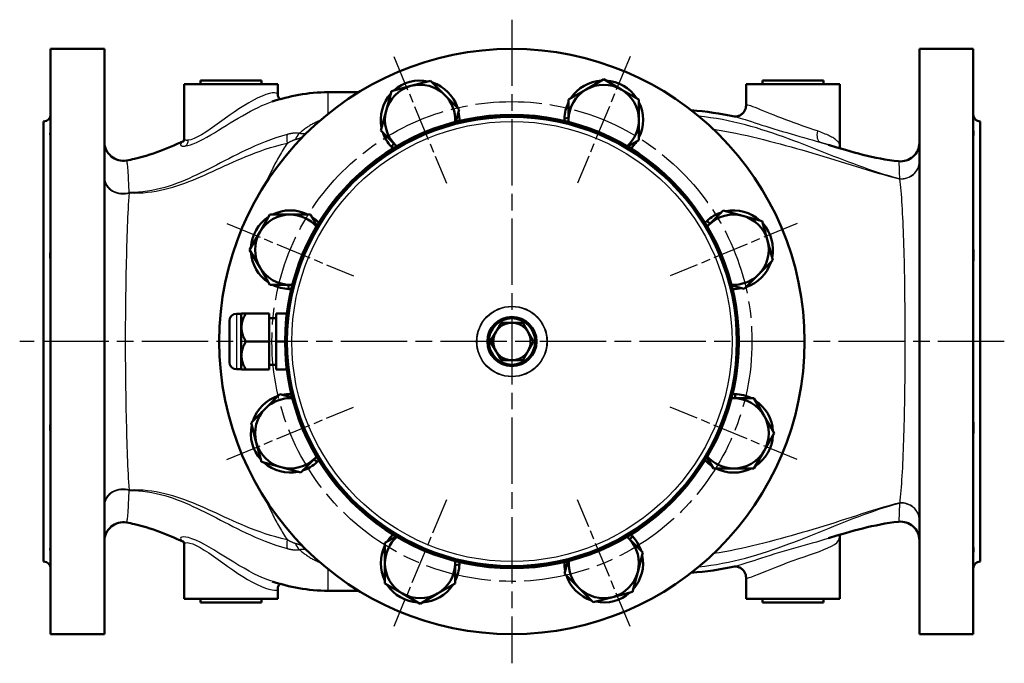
# Model space of a CAD drawing. Header units: millimetres. Extents: x 75 to 968, y 224 to 1260.
# Tile 1 of 5: x 162 to 582, y 224 to 499. Entities that reach past the tile are written whole.
import ezdxf

# ---------------------------------------------------------------- set-up
doc = ezdxf.new("R2010")
doc.units = ezdxf.units.MM
doc.header["$LTSCALE"] = 5
doc.linetypes.add('CHAIN', pattern=[0.3543, 0.2362, -0.0295, 0.0591, -0.0295])
for name, color, linetype, lineweight in [('Mittellinie(DIN)', 4, 'CHAIN', 25), ('Mittelpunktmarkierung(DIN)', 4, 'CHAIN', 25), ('Sichtbare Kanten(DIN)', 7, 'Continuous', 50), ('Sichtbare tangentiale Kanten(DIN)', 3, 'Continuous', 25)]:
    doc.layers.add(name, color=color, linetype=linetype, lineweight=lineweight)

msp = doc.modelspace()

# ---------------------------------------------------------------- linework, layer by layer
at = {"layer": 'Mittellinie(DIN)', "linetype": 'CHAIN', "ltscale": 23.990969}
msp.add_circle((372.14, 361.8), 102.5, dxfattribs=at)
at = {"layer": 'Mittelpunktmarkierung(DIN)', "linetype": 'CHAIN', "ltscale": 23.990969}
for p, q in [((372.14, 499.3), (372.14, 224.3)), ((582.43, 361.8), (161.91, 361.8))]:
    msp.add_line(p, q, dxfattribs=at)
at = {"layer": 'Mittelpunktmarkierung(DIN)', "linetype": 'CHAIN', "ltscale": 13.023251}
for p, q in [((321.7, 483.57), (344.13, 429.43)), ((422.58, 483.57), (400.15, 429.43)), ((250.37, 412.24), (304.51, 389.81)), ((493.91, 412.24), (439.77, 389.81)), ((250.37, 311.36), (304.51, 333.79)), ((493.91, 311.36), (439.77, 333.79)), ((344.13, 294.17), (321.7, 240.03)), ((422.58, 240.03), (400.15, 294.17))]:
    msp.add_line(p, q, dxfattribs=at)
at = {"layer": 'Sichtbare Kanten(DIN)'}
for p, q in [((175.14, 486.8), (175.14, 236.8)), ((198.14, 486.8), (175.14, 486.8)), ((198.14, 486.8), (198.14, 236.8)), ((546.14, 486.8), (546.14, 236.8)), ((569.14, 486.8), (546.14, 486.8)), ((569.14, 486.8), (569.14, 236.8)), ((232.14, 471.8), (272.14, 471.8)), ((232.14, 471.8), (232.14, 448.43)), ((239.14, 473.3), (265.14, 473.3)), ((239.14, 473.3), (239.14, 471.8)), ((265.14, 473.3), (265.14, 471.8)), ((272.14, 471.8), (272.14, 467.35)), ((320.67, 468.74), (329.03, 470.98)), ((329.03, 470.98), (337.4, 473.23)), ((337.4, 473.23), (343.52, 467.1)), ((403.86, 469.49), (411.36, 473.82)), ((411.36, 473.82), (418.86, 469.49)), ((472.14, 471.8), (512.14, 471.8)), ((472.14, 471.8), (472.14, 462.77)), ((479.14, 473.3), (505.14, 473.3)), ((479.14, 473.3), (479.14, 471.8)), ((505.14, 473.3), (505.14, 471.8)), ((512.14, 471.8), (512.14, 445.49)), ((306.7, 468.3), (293.64, 468.3)), ((318.42, 460.38), (320.67, 468.74)), ((343.52, 467.1), (349.64, 460.98)), ((396.36, 465.16), (403.86, 469.49)), ((418.86, 469.49), (426.36, 465.16)), ((396.36, 456.5), (396.36, 465.16)), ((426.36, 465.16), (426.36, 456.5)), ((316.18, 452.01), (318.42, 460.38)), ((349.64, 460.98), (348.22, 455.65)), ((172.14, 455.8), (172.14, 267.8)), ((394.57, 457.03), (396.36, 457.31)), ((396.36, 455.69), (396.07, 455.64)), ((396.36, 455.57), (396.36, 456.5)), ((426.36, 456.5), (426.36, 447.84)), ((572.14, 455.8), (572.14, 267.8)), ((322.31, 445.89), (316.18, 452.01)), ((320.66, 445), (321.73, 446.46)), ((322.96, 445.23), (322.31, 445.89)), ((426.36, 447.84), (421.58, 445.08)), ((322.88, 445.32), (322.7, 445.08)), ((456.23, 411.63), (462.35, 417.75)), ((462.35, 417.75), (470.72, 415.51)), ((264.45, 408.52), (268.78, 416.02)), ((268.78, 416.02), (277.44, 416.02)), ((277.44, 416.02), (286.1, 416.02)), ((286.1, 416.02), (288.86, 411.24)), ((455.34, 413.27), (456.8, 412.2)), ((470.72, 415.51), (479.08, 413.27)), ((479.08, 413.27), (481.32, 404.91)), ((260.12, 401.02), (264.45, 408.52)), ((455.66, 411.06), (455.42, 411.23)), ((455.57, 410.97), (456.23, 411.63)), ((481.32, 404.91), (483.57, 396.54)), ((264.45, 393.52), (260.12, 401.02)), ((483.57, 396.54), (477.44, 390.42)), ((268.78, 386.02), (264.45, 393.52)), ((477.44, 390.42), (471.32, 384.29)), ((277.44, 386.02), (268.78, 386.02)), ((276.91, 384.23), (276.63, 386.02)), ((278.37, 386.02), (277.44, 386.02)), ((278.25, 386.02), (278.29, 385.73)), ((471.32, 384.29), (465.99, 385.72)), ((251.49, 352.94), (251.49, 370.65)), ((256.49, 373.65), (254.49, 373.65)), ((256.49, 373.65), (256.63, 373.8)), ((256.49, 373.65), (256.49, 349.94)), ((256.63, 373.8), (258.49, 373.8)), ((268.49, 373.8), (258.49, 373.8)), ((268.49, 361.8), (268.49, 373.8)), ((271.49, 371.8), (268.49, 371.8)), ((276.03, 373.8), (271.49, 373.8)), ((271.49, 373.8), (271.49, 361.8)), ((365.21, 365.8), (367.52, 369.8)), ((367.52, 369.8), (372.14, 369.8)), ((372.14, 369.8), (376.76, 369.8)), ((376.76, 369.8), (379.07, 365.8)), ((268.49, 361.8), (258.49, 361.8)), ((268.49, 349.8), (268.49, 361.8)), ((275.29, 361.8), (271.49, 361.8)), ((271.49, 361.8), (271.49, 349.8)), ((362.9, 361.8), (365.21, 365.8)), ((365.21, 357.8), (362.9, 361.8)), ((379.07, 365.8), (381.38, 361.8)), ((381.38, 361.8), (379.07, 357.8)), ((367.52, 353.8), (365.21, 357.8)), ((379.07, 357.8), (376.76, 353.8)), ((372.14, 353.8), (367.52, 353.8)), ((376.76, 353.8), (372.14, 353.8)), ((256.49, 349.94), (254.49, 349.94)), ((256.49, 349.94), (256.63, 349.8)), ((258.49, 349.8), (256.63, 349.8)), ((268.49, 349.8), (258.49, 349.8)), ((271.49, 351.8), (268.49, 351.8)), ((276.03, 349.8), (271.49, 349.8)), ((266.83, 333.18), (272.96, 339.3)), ((272.96, 339.3), (278.29, 337.87)), ((465.91, 337.57), (466.84, 337.57)), ((466.03, 337.57), (465.98, 337.86)), ((466.84, 337.57), (475.5, 337.57)), ((467.37, 339.36), (467.65, 337.57)), ((475.5, 337.57), (479.83, 330.07)), ((260.71, 327.06), (266.83, 333.18)), ((479.83, 330.07), (484.16, 322.57)), ((262.95, 318.69), (260.71, 327.06)), ((484.16, 322.57), (479.83, 315.07)), ((265.19, 310.33), (262.95, 318.69)), ((288.05, 311.97), (281.92, 305.84)), ((288.94, 310.32), (287.47, 311.39)), ((288.7, 312.62), (288.05, 311.97)), ((288.62, 312.54), (288.86, 312.36)), ((458.18, 307.57), (455.42, 312.35)), ((479.83, 315.07), (475.5, 307.57)), ((273.56, 308.08), (265.19, 310.33)), ((281.92, 305.84), (273.56, 308.08)), ((466.84, 307.57), (458.18, 307.57)), ((475.5, 307.57), (466.84, 307.57)), ((317.91, 275.76), (322.69, 278.52)), ((421.32, 278.36), (421.97, 277.71)), ((421.4, 278.28), (421.57, 278.51)), ((421.97, 277.71), (428.09, 271.58)), ((423.61, 278.6), (422.54, 277.13)), ((512.14, 251.8), (512.14, 278.1)), ((232.14, 251.8), (232.14, 275.17)), ((317.91, 267.1), (317.91, 275.76)), ((428.09, 271.58), (425.85, 263.22)), ((317.91, 258.44), (317.91, 267.1)), ((347.91, 268.03), (347.91, 267.1)), ((347.91, 267.91), (348.2, 267.95)), ((347.91, 267.1), (347.91, 258.44)), ((349.7, 266.57), (347.91, 266.29)), ((394.63, 262.62), (396.06, 267.95)), ((400.76, 256.49), (394.63, 262.62)), ((425.85, 263.22), (423.61, 254.85)), ((472.14, 251.8), (472.14, 260.82)), ((325.41, 254.11), (317.91, 258.44)), ((347.91, 258.44), (340.41, 254.11)), ((272.14, 251.8), (272.14, 256.24)), ((306.7, 255.3), (293.64, 255.3)), ((332.91, 249.78), (325.41, 254.11)), ((340.41, 254.11), (332.91, 249.78)), ((406.88, 250.37), (400.76, 256.49)), ((415.25, 252.61), (406.88, 250.37)), ((423.61, 254.85), (415.25, 252.61)), ((232.14, 251.8), (272.14, 251.8)), ((239.14, 250.3), (239.14, 251.8)), ((265.14, 250.3), (239.14, 250.3)), ((265.14, 250.3), (265.14, 251.8)), ((472.14, 251.8), (512.14, 251.8)), ((479.14, 250.3), (479.14, 251.8)), ((505.14, 250.3), (479.14, 250.3)), ((505.14, 250.3), (505.14, 251.8)), ((198.14, 236.8), (175.14, 236.8)), ((569.14, 236.8), (546.14, 236.8))]:
    msp.add_line(p, q, dxfattribs=at)
at = {"layer": 'Sichtbare Kanten(DIN)', "flags": 128}
for points in [[(269.69, 464.29), (271.05, 464.72), (272.43, 465.14), (273.84, 465.53), (275.26, 465.91), (276.7, 466.26), (278.16, 466.59), (279.64, 466.9), (281.14, 467.18), (282.66, 467.43), (284.2, 467.66), (285.75, 467.85), (287.32, 468.01), (288.89, 468.13), (290.48, 468.22), (292.06, 468.28), (293.64, 468.3)], [(272.14, 467.35), (272.16, 467.07), (272.22, 466.77), (272.31, 466.47), (272.45, 466.18), (272.62, 465.91), (272.81, 465.69), (273.01, 465.5), (273.21, 465.36)], [(467.09, 457.93), (467.12, 457.93), (467.17, 457.92), (467.23, 457.92), (467.32, 457.91), (467.44, 457.91), (467.58, 457.91), (467.75, 457.92), (467.95, 457.94), (468.17, 457.98), (468.41, 458.02), (468.67, 458.09), (468.93, 458.18), (469.2, 458.28), (469.46, 458.41), (469.73, 458.55), (469.99, 458.72), (470.24, 458.9), (470.48, 459.1), (470.71, 459.32), (470.93, 459.55), (471.13, 459.8), (471.32, 460.06), (471.49, 460.33), (471.64, 460.61), (471.77, 460.91), (471.88, 461.21), (471.97, 461.51), (472.05, 461.82), (472.1, 462.14), (472.13, 462.45), (472.14, 462.77)], [(448.74, 460.58), (451.09, 460.4), (453.43, 460.17), (455.76, 459.89), (458.09, 459.57), (460.4, 459.21), (462.7, 458.81), (464.99, 458.37), (467.25, 457.9)], [(175.14, 449.82), (175.13, 449.81), (175.12, 449.81), (175.11, 449.81), (175.09, 449.84), (175.07, 449.87), (175.05, 449.92), (175.03, 449.98), (175.01, 450.05), (174.99, 450.14), (174.98, 450.24), (174.97, 450.35), (174.97, 450.48), (174.97, 450.61), (174.98, 450.77), (174.99, 450.93), (175, 451.1), (175.02, 451.29), (175.04, 451.49), (175.07, 451.69), (175.09, 451.91), (175.11, 452.14), (175.12, 452.37), (175.13, 452.61), (175.14, 452.86)], [(569.14, 452.86), (569.14, 452.62), (569.15, 452.38), (569.17, 452.15), (569.19, 451.93), (569.21, 451.71), (569.23, 451.5), (569.25, 451.3), (569.27, 451.11), (569.29, 450.94), (569.3, 450.77), (569.31, 450.62), (569.31, 450.48), (569.31, 450.35), (569.3, 450.24), (569.29, 450.14), (569.27, 450.05), (569.25, 449.98), (569.23, 449.92), (569.21, 449.87), (569.19, 449.84), (569.17, 449.81), (569.15, 449.81), (569.14, 449.81), (569.14, 449.82)], [(207.52, 439.14), (208.38, 439.3), (209.24, 439.47), (210.09, 439.65), (210.94, 439.84), (212.61, 440.25), (214.25, 440.69), (215.86, 441.16), (217.44, 441.65), (218.99, 442.17), (220.51, 442.7), (222.01, 443.25), (223.48, 443.82), (224.93, 444.4), (226.36, 444.99), (227.78, 445.59), (229.17, 446.19), (230.55, 446.81), (231.91, 447.42)], [(231.72, 447.14), (231.74, 447.16), (231.77, 447.2), (231.83, 447.29), (231.91, 447.42), (231.99, 447.6), (232.06, 447.83), (232.12, 448.11), (232.14, 448.43)], [(507.3, 445.88), (510.92, 444.75), (514.58, 443.65), (516.42, 443.11), (518.27, 442.6), (520.13, 442.1), (521.99, 441.62), (523.87, 441.17), (525.75, 440.74), (527.64, 440.34), (529.55, 439.96), (531.46, 439.62), (533.38, 439.31), (535.32, 439.04), (537.26, 438.8)], [(512.14, 445.49), (512.15, 445.17), (512.2, 444.86), (512.27, 444.57), (512.36, 444.31)], [(175.14, 395.23), (175.13, 395.44), (175.12, 395.67), (175.11, 395.91), (175.09, 396.16), (175.07, 396.42), (175.05, 396.69), (175.03, 396.97), (175.01, 397.26), (174.99, 397.56), (174.98, 397.87), (174.97, 398.18), (174.97, 398.5), (174.97, 398.83), (174.98, 399.15), (174.99, 399.49), (175, 399.82), (175.02, 400.17), (175.04, 400.51), (175.07, 400.85), (175.09, 401.2), (175.11, 401.54), (175.12, 401.88), (175.13, 402.22), (175.14, 402.55)], [(569.14, 402.55), (569.14, 402.22), (569.15, 401.89), (569.17, 401.56), (569.19, 401.22), (569.21, 400.88), (569.23, 400.53), (569.25, 400.19), (569.27, 399.85), (569.29, 399.51), (569.3, 399.17), (569.31, 398.84), (569.31, 398.51), (569.31, 398.19), (569.3, 397.88), (569.29, 397.57), (569.27, 397.27), (569.25, 396.98), (569.23, 396.7), (569.21, 396.42), (569.19, 396.16), (569.17, 395.91), (569.15, 395.67), (569.14, 395.44), (569.14, 395.23)], [(258.49, 373.8), (258.17, 373.23), (257.89, 372.68), (257.64, 372.15), (257.42, 371.63), (257.23, 371.13), (257.07, 370.63), (256.93, 370.15), (256.83, 369.67), (256.74, 369.2), (256.68, 368.73), (256.64, 368.26), (256.63, 367.8), (256.64, 367.33), (256.68, 366.87), (256.74, 366.4), (256.83, 365.93), (256.93, 365.45), (257.07, 364.96), (257.23, 364.47), (257.42, 363.96), (257.64, 363.45), (257.89, 362.91), (258.17, 362.37), (258.49, 361.8)], [(258.49, 361.8), (258.17, 361.23), (257.89, 360.68), (257.64, 360.15), (257.42, 359.63), (257.23, 359.13), (257.07, 358.63), (256.93, 358.15), (256.83, 357.67), (256.74, 357.2), (256.68, 356.73), (256.64, 356.26), (256.63, 355.8), (256.64, 355.33), (256.68, 354.87), (256.74, 354.4), (256.83, 353.93), (256.93, 353.45), (257.07, 352.96), (257.23, 352.47), (257.42, 351.96), (257.64, 351.45), (257.89, 350.91), (258.17, 350.37), (258.49, 349.8)], [(175.14, 321.05), (175.13, 321.37), (175.12, 321.69), (175.11, 322.02), (175.09, 322.35), (175.07, 322.68), (175.05, 323.02), (175.03, 323.36), (175.01, 323.7), (174.99, 324.04), (174.98, 324.37), (174.97, 324.7), (174.97, 325.03), (174.97, 325.35), (174.98, 325.66), (174.99, 325.97), (175, 326.27), (175.02, 326.57), (175.04, 326.85), (175.07, 327.13), (175.09, 327.4), (175.11, 327.66), (175.12, 327.91), (175.13, 328.15), (175.14, 328.37)], [(569.14, 328.37), (569.14, 328.15), (569.15, 327.92), (569.17, 327.67), (569.19, 327.42), (569.21, 327.15), (569.23, 326.87), (569.25, 326.59), (569.27, 326.29), (569.29, 325.99), (569.3, 325.68), (569.31, 325.36), (569.31, 325.04), (569.31, 324.71), (569.3, 324.38), (569.29, 324.05), (569.27, 323.71), (569.25, 323.37), (569.23, 323.03), (569.21, 322.69), (569.19, 322.36), (569.17, 322.02), (569.15, 321.7), (569.14, 321.37), (569.14, 321.05)], [(231.91, 276.17), (230.55, 276.79), (229.17, 277.4), (227.78, 278.01), (226.37, 278.61), (224.94, 279.19), (223.49, 279.77), (222.02, 280.33), (220.53, 280.89), (219, 281.42), (217.44, 281.94), (215.86, 282.44), (214.24, 282.91), (212.6, 283.35), (210.93, 283.76), (210.09, 283.95), (209.24, 284.13), (208.38, 284.3), (207.52, 284.45)], [(537.26, 284.79), (535.31, 284.56), (533.38, 284.28), (531.45, 283.97), (529.53, 283.62), (527.63, 283.25), (525.73, 282.84), (523.84, 282.41), (521.97, 281.95), (520.1, 281.47), (518.25, 280.98), (516.41, 280.47), (514.58, 279.94), (510.94, 278.84), (507.31, 277.71)], [(512.36, 279.28), (512.27, 279.02), (512.2, 278.73), (512.15, 278.42), (512.14, 278.1)], [(175.14, 270.74), (175.13, 270.98), (175.12, 271.21), (175.11, 271.43), (175.09, 271.65), (175.07, 271.86), (175.05, 272.07), (175.03, 272.27), (175.01, 272.45), (174.99, 272.63), (174.98, 272.8), (174.97, 272.95), (174.97, 273.09), (174.97, 273.22), (174.98, 273.34), (174.99, 273.44), (175, 273.53), (175.02, 273.61), (175.04, 273.67), (175.07, 273.72), (175.09, 273.76), (175.11, 273.78), (175.12, 273.79), (175.13, 273.79), (175.14, 273.77)], [(232.14, 275.17), (232.12, 275.48), (232.06, 275.76), (231.99, 276), (231.91, 276.18), (231.83, 276.31), (231.77, 276.39), (231.74, 276.44), (231.72, 276.45)], [(569.14, 273.77), (569.14, 273.79), (569.15, 273.79), (569.17, 273.78), (569.19, 273.76), (569.21, 273.72), (569.23, 273.67), (569.25, 273.61), (569.27, 273.53), (569.29, 273.44), (569.3, 273.34), (569.31, 273.23), (569.31, 273.1), (569.31, 272.95), (569.3, 272.8), (569.29, 272.64), (569.27, 272.46), (569.25, 272.27), (569.23, 272.08), (569.21, 271.87), (569.19, 271.66), (569.17, 271.44), (569.15, 271.21), (569.14, 270.98), (569.14, 270.74)], [(467.26, 265.69), (464.99, 265.21), (462.7, 264.78), (460.4, 264.38), (458.09, 264.01), (455.76, 263.7), (453.43, 263.42), (451.08, 263.19), (448.74, 263.02)], [(472.14, 260.82), (472.13, 261.13), (472.1, 261.45), (472.05, 261.76), (471.97, 262.07), (471.88, 262.38), (471.77, 262.68), (471.64, 262.97), (471.49, 263.25), (471.32, 263.53), (471.13, 263.79), (470.93, 264.03), (470.71, 264.27), (470.48, 264.48), (470.24, 264.68), (469.99, 264.87), (469.73, 265.03), (469.46, 265.17), (469.19, 265.3), (468.93, 265.41), (468.66, 265.49), (468.41, 265.56), (468.17, 265.61), (467.95, 265.64), (467.75, 265.66), (467.58, 265.67), (467.44, 265.68), (467.32, 265.67), (467.23, 265.67), (467.17, 265.66), (467.12, 265.66), (467.09, 265.65)], [(293.64, 255.3), (292.06, 255.32), (290.47, 255.37), (288.89, 255.46), (287.32, 255.59), (285.75, 255.75), (284.2, 255.94), (282.67, 256.16), (281.15, 256.41), (279.65, 256.69), (278.17, 257), (276.71, 257.33), (275.26, 257.69), (273.84, 258.06), (272.44, 258.46), (271.05, 258.87), (269.69, 259.3)], [(273.21, 258.24), (273.01, 258.1), (272.81, 257.91), (272.62, 257.68), (272.45, 257.42), (272.31, 257.13), (272.21, 256.83), (272.16, 256.53), (272.14, 256.24)]]:
    msp.add_lwpolyline(points, dxfattribs=at)
at = {"layer": 'Sichtbare Kanten(DIN)'}
for radius in [125, 96.85, 96.35, 96.1, 10.5, 9.92]:
    msp.add_circle((372.14, 361.8), radius, dxfattribs=at)
for centre, radius, start, end in [((332.91, 456.5), 15, 105, 165), ((332.91, 456.5), 16.8, 78.2345, 131.7655), ((332.91, 456.5), 15, 45, 105), ((332.91, 456.5), 16.8, 18.2345, 71.7655), ((411.36, 456.5), 16.8, 93.2345, 146.7655), ((411.36, 456.5), 15, 60, 120), ((411.36, 456.5), 16.8, 33.2345, 86.7655), ((332.91, 456.5), 16.8, 138.2345, 191.7655), ((332.91, 456.5), 15, 356.4308, 45), ((411.36, 456.5), 15, 120, 180), ((411.36, 456.5), 15, 0, 60), ((411.36, 456.5), 16.8, 153.2345, 178.1777), ((411.36, 456.5), 16.8, 333.2345, 26.7655), ((172.14, 458.8), 3, 270, 0), ((332.91, 456.5), 15, 165, 225), ((332.91, 456.5), 16.8, 358.3585, 11.7655), ((572.14, 458.8), 3, 180, 270), ((411.36, 456.5), 16.8, 178.1777, 181.6415), ((411.36, 456.5), 15, 180, 183.5692), ((411.36, 456.5), 15, 311.4308, 0), ((332.91, 456.5), 16.8, 198.2345, 223.1777), ((206.14, 447.02), 8, 180, 279.9499), ((332.91, 456.5), 15, 225, 228.5692), ((411.36, 456.5), 16.8, 313.3585, 326.7655), ((538.14, 446.76), 8, 263.6912, 0), ((332.91, 456.5), 16.8, 223.1777, 226.6415), ((277.44, 401.02), 16.8, 63.2345, 116.7655), ((466.84, 401.02), 16.8, 108.2345, 133.1777), ((466.84, 401.02), 16.8, 48.2345, 101.7655), ((277.44, 401.02), 16.8, 123.2345, 176.7655), ((277.44, 401.02), 15, 90, 150), ((277.44, 401.02), 15, 41.4308, 90), ((277.44, 401.02), 16.8, 43.3585, 56.7655), ((466.84, 401.02), 16.8, 133.1777, 136.6415), ((466.84, 401.02), 15, 75, 135), ((466.84, 401.02), 15, 15, 75), ((466.84, 401.02), 16.8, 348.2345, 41.7655), ((277.44, 401.02), 15, 150, 210), ((466.84, 401.02), 15, 135, 138.5692), ((466.84, 401.02), 15, 315, 15), ((277.44, 401.02), 16.8, 183.2345, 236.7655), ((466.84, 401.02), 16.8, 288.2345, 341.7655), ((277.44, 401.02), 15, 210, 270), ((466.84, 401.02), 15, 266.4308, 315), ((277.44, 401.02), 16.8, 243.2345, 268.1777), ((277.44, 401.02), 16.8, 268.1777, 271.6415), ((277.44, 401.02), 15, 270, 273.5692), ((466.84, 401.02), 16.8, 268.3585, 281.7655), ((254.49, 370.65), 3, 90, 180), ((372.14, 361.8), 8, 90, 150), ((372.14, 361.8), 8, 30, 90), ((372.14, 361.8), 8, 150, 210), ((372.14, 361.8), 8, 330, 30), ((372.14, 361.8), 8, 210, 270), ((372.14, 361.8), 8, 270, 330), ((254.49, 352.94), 3, 180, 270), ((277.44, 322.57), 16.8, 108.2345, 161.7655), ((277.44, 322.57), 15, 86.4308, 135), ((277.44, 322.57), 16.8, 88.3585, 101.7655), ((466.84, 322.57), 15, 90, 93.5692), ((466.84, 322.57), 16.8, 88.1777, 91.6415), ((466.84, 322.57), 15, 30, 90), ((466.84, 322.57), 16.8, 63.2345, 88.1777), ((466.84, 322.57), 16.8, 3.2345, 56.7655), ((277.44, 322.57), 15, 135, 195), ((466.84, 322.57), 15, 330, 30), ((277.44, 322.57), 16.8, 168.2345, 221.7655), ((466.84, 322.57), 16.8, 303.2345, 356.7655), ((277.44, 322.57), 15, 195, 255), ((277.44, 322.57), 15, 255, 315), ((277.44, 322.57), 15, 315, 318.5692), ((466.84, 322.57), 15, 221.4308, 270), ((466.84, 322.57), 15, 270, 330), ((277.44, 322.57), 16.8, 228.2345, 281.7655), ((277.44, 322.57), 16.8, 288.2345, 313.1777), ((277.44, 322.57), 16.8, 313.1777, 316.6415), ((466.84, 322.57), 16.8, 223.3585, 236.7655), ((466.84, 322.57), 16.8, 243.2345, 296.7655), ((206.14, 276.57), 8, 80.0503, 180), ((538.14, 276.84), 8, 0, 96.3102), ((332.91, 267.1), 15, 131.4308, 180), ((332.91, 267.1), 16.8, 133.3585, 146.7655), ((411.36, 267.1), 15, 45, 48.5692), ((411.36, 267.1), 15, 345, 45), ((411.36, 267.1), 16.8, 43.1777, 46.6415), ((411.36, 267.1), 16.8, 18.2345, 43.1777), ((332.91, 267.1), 16.8, 153.2345, 206.7655), ((411.36, 267.1), 16.8, 318.2345, 11.7655), ((172.14, 264.8), 3, 0, 90), ((332.91, 267.1), 15, 180, 240), ((332.91, 267.1), 15, 300, 0), ((332.91, 267.1), 15, 0, 3.5692), ((332.91, 267.1), 16.8, 333.2345, 358.1777), ((332.91, 267.1), 16.8, 358.1777, 1.6415), ((411.36, 267.1), 16.8, 178.3585, 191.7655), ((411.36, 267.1), 15, 176.4308, 225), ((572.14, 264.8), 3, 90, 180), ((411.36, 267.1), 16.8, 198.2345, 251.7655), ((411.36, 267.1), 15, 285, 345), ((332.91, 267.1), 16.8, 213.2345, 266.7655), ((332.91, 267.1), 16.8, 273.2345, 326.7655), ((332.91, 267.1), 15, 240, 300), ((411.36, 267.1), 15, 225, 285), ((411.36, 267.1), 16.8, 258.2345, 311.7655)]:
    msp.add_arc(centre, radius, start, end, dxfattribs=at)
at = {"layer": 'Sichtbare tangentiale Kanten(DIN)'}
for p, q in [((293.64, 459.07), (293.64, 468.3)), ((254.49, 373.65), (254.49, 349.94)), ((293.64, 255.3), (293.64, 264.52))]:
    msp.add_line(p, q, dxfattribs=at)
at = {"layer": 'Sichtbare tangentiale Kanten(DIN)', "flags": 128}
for points in [[(271.98, 467.3), (271.81, 467.7), (271.38, 467.96), (270.69, 468.07), (269.74, 468.01), (268.54, 467.77), (267.09, 467.33), (265.43, 466.68), (263.62, 465.84), (261.71, 464.85), (259.71, 463.72), (257.65, 462.48), (255.56, 461.14), (253.45, 459.74), (251.35, 458.29), (249.28, 456.82), (247.25, 455.35), (245.25, 453.92), (243.3, 452.55), (241.42, 451.29), (239.6, 450.17), (237.91, 449.24), (236.36, 448.52), (235.01, 448.03), (233.89, 447.78)], [(232.79, 445.33), (233.74, 445.52), (234.83, 445.84), (236.06, 446.28), (237.4, 446.83), (238.82, 447.49), (240.33, 448.26), (241.88, 449.12), (243.48, 450.04), (245.11, 451.02), (246.76, 452.03), (248.43, 453.07), (250.12, 454.13), (251.83, 455.19), (253.55, 456.23), (255.28, 457.26), (257.02, 458.26), (258.75, 459.23), (260.45, 460.16), (262.13, 461.03), (263.76, 461.84), (265.35, 462.58), (266.87, 463.24), (268.32, 463.81), (269.69, 464.29)], [(502.58, 451.74), (501.05, 452.28), (499.45, 452.84), (497.79, 453.42), (496.09, 454.01), (494.37, 454.62), (492.62, 455.25), (490.88, 455.89), (489.15, 456.53), (487.44, 457.18), (485.77, 457.82), (484.15, 458.46), (482.58, 459.09), (481.08, 459.69), (479.66, 460.27), (478.34, 460.81), (477.11, 461.3), (475.99, 461.74), (475, 462.13), (474.15, 462.44), (473.46, 462.66), (472.93, 462.8), (472.54, 462.86), (472.31, 462.82), (472.24, 462.71)], [(290.23, 456.22), (289.82, 456.06), (289.41, 455.89), (289.01, 455.71), (288.6, 455.53), (288.2, 455.34), (287.81, 455.14), (287.42, 454.94), (287.03, 454.74), (286.65, 454.52), (286.27, 454.31), (285.89, 454.08), (285.52, 453.85), (285.15, 453.62), (284.78, 453.38), (284.42, 453.13), (284.06, 452.88), (283.7, 452.63), (283.35, 452.37), (283.01, 452.1), (282.66, 451.83), (282.32, 451.56), (281.99, 451.28), (281.66, 450.99), (281.33, 450.69)], [(537.63, 431.34), (535.41, 431.93), (533.22, 432.56), (531.03, 433.22), (528.85, 433.91), (526.69, 434.62), (524.53, 435.35), (522.39, 436.1), (520.25, 436.87), (518.12, 437.65), (515.99, 438.45), (513.87, 439.26), (511.75, 440.08), (509.63, 440.91), (507.51, 441.74), (505.39, 442.58), (503.27, 443.42), (501.13, 444.26), (498.99, 445.1), (496.84, 445.94), (494.68, 446.77), (492.49, 447.6), (490.29, 448.42), (488.07, 449.23), (485.82, 450.02), (483.55, 450.8), (481.25, 451.56), (478.93, 452.3), (476.59, 453.02), (474.22, 453.7), (471.83, 454.36), (469.42, 454.98), (466.98, 455.56), (464.52, 456.1), (462.04, 456.59), (459.53, 457.04), (457, 457.43), (454.45, 457.77), (451.88, 458.05)], [(467.31, 457.87), (467.94, 457.73), (468.71, 457.52), (469.61, 457.26), (470.65, 456.94), (471.8, 456.58), (473.05, 456.18), (474.4, 455.75), (475.83, 455.28), (477.35, 454.79), (478.94, 454.28), (480.59, 453.76), (482.29, 453.22), (484.04, 452.67), (485.83, 452.12), (487.65, 451.57), (489.49, 451.03), (491.34, 450.48), (493.19, 449.95), (495.03, 449.42), (496.85, 448.91), (498.63, 448.41), (500.38, 447.92), (502.07, 447.44), (503.7, 446.97)], [(276.13, 450.26), (273.66, 449.55), (271.27, 448.79), (268.97, 447.98), (266.74, 447.14), (264.59, 446.26), (262.51, 445.36), (260.5, 444.46), (258.54, 443.55), (256.64, 442.63), (254.78, 441.71), (252.96, 440.8), (251.18, 439.89), (249.42, 438.98), (247.69, 438.08), (245.98, 437.2), (244.28, 436.32), (242.59, 435.46), (240.91, 434.62), (239.24, 433.8), (237.58, 433), (235.91, 432.23), (234.24, 431.48), (232.56, 430.76), (230.88, 430.07), (229.18, 429.41), (227.45, 428.78), (225.7, 428.2), (223.91, 427.65), (222.09, 427.15), (220.24, 426.71), (218.37, 426.32), (216.47, 426), (214.55, 425.74), (212.61, 425.56), (210.65, 425.47), (208.68, 425.45)], [(281.33, 450.7), (281.14, 450.73), (280.95, 450.76), (280.76, 450.78), (280.55, 450.8), (280.35, 450.81), (280.14, 450.82), (279.93, 450.82), (279.72, 450.82), (279.5, 450.81), (279.28, 450.8), (279.07, 450.79), (278.85, 450.77), (278.62, 450.75), (278.4, 450.72), (278.18, 450.69), (277.95, 450.65), (277.73, 450.62), (277.5, 450.58), (277.27, 450.53), (277.04, 450.48), (276.82, 450.43), (276.59, 450.38), (276.36, 450.32), (276.13, 450.26)], [(284.17, 450.6), (284.1, 450.58), (284.02, 450.55), (283.94, 450.53), (283.86, 450.51), (283.77, 450.49), (283.68, 450.48), (283.59, 450.47), (283.49, 450.46), (283.38, 450.46), (283.28, 450.46), (283.17, 450.46), (283.05, 450.46), (282.93, 450.47), (282.81, 450.48), (282.68, 450.49), (282.55, 450.51), (282.41, 450.52), (282.27, 450.54), (282.12, 450.56), (281.97, 450.59), (281.82, 450.61), (281.66, 450.64), (281.5, 450.67), (281.33, 450.7)], [(458.2, 452.45), (460.61, 452.08), (463.01, 451.68), (465.4, 451.24), (467.79, 450.77), (470.17, 450.27), (472.54, 449.75), (474.91, 449.2), (477.27, 448.63), (479.62, 448.04), (481.98, 447.44), (484.33, 446.83), (486.67, 446.21), (489.01, 445.58), (491.35, 444.94), (493.69, 444.3), (496.02, 443.64), (498.36, 442.98), (500.69, 442.3), (503.03, 441.61), (505.36, 440.91), (507.7, 440.2), (510.02, 439.48), (512.34, 438.76), (514.66, 438.02), (516.97, 437.29), (519.27, 436.56), (521.58, 435.84), (523.88, 435.13), (526.18, 434.43), (528.48, 433.75), (530.79, 433.08), (533.1, 432.44), (535.41, 431.83), (537.72, 431.25)], [(512.14, 445.49), (512.12, 445.75), (512.06, 446.02), (511.96, 446.28), (511.83, 446.55), (511.67, 446.81), (511.47, 447.07), (511.24, 447.34), (510.97, 447.6), (510.67, 447.86), (510.33, 448.12), (509.97, 448.39), (509.57, 448.65), (509.14, 448.91), (508.69, 449.17), (508.2, 449.42), (507.68, 449.68), (507.13, 449.94), (506.56, 450.2), (505.96, 450.45), (505.33, 450.71), (504.67, 450.96), (504, 451.22), (503.3, 451.48), (502.58, 451.74)], [(208.87, 425.28), (210.81, 425.24), (212.73, 425.27), (214.63, 425.38), (216.52, 425.55), (218.39, 425.78), (220.24, 426.07), (222.06, 426.43), (223.86, 426.83), (225.63, 427.28), (227.38, 427.78), (229.09, 428.31), (230.79, 428.88), (232.47, 429.48), (234.14, 430.12), (235.81, 430.78), (237.48, 431.47), (239.15, 432.18), (240.83, 432.91), (242.51, 433.67), (244.2, 434.43), (245.9, 435.22), (247.62, 436.01), (249.36, 436.81), (251.13, 437.61), (252.92, 438.42), (254.75, 439.23), (256.62, 440.04), (258.54, 440.83), (260.5, 441.62), (262.53, 442.4), (264.62, 443.17), (266.78, 443.91), (269.02, 444.62), (271.34, 445.29), (273.73, 445.91), (276.2, 446.48)], [(231.82, 447.26), (231.6, 447.12), (231.4, 446.97), (231.22, 446.83), (231.06, 446.69), (230.93, 446.55), (230.82, 446.42), (230.73, 446.29), (230.67, 446.16), (230.63, 446.05), (230.61, 445.93), (230.61, 445.83), (230.64, 445.73), (230.69, 445.64), (230.77, 445.56), (230.87, 445.48), (230.99, 445.42), (231.13, 445.37), (231.3, 445.32), (231.49, 445.29), (231.71, 445.27), (231.94, 445.27), (232.2, 445.27), (232.49, 445.3), (232.79, 445.33)], [(233.89, 447.78), (233.75, 447.76), (233.62, 447.75), (233.49, 447.74), (233.36, 447.74), (233.24, 447.74), (233.13, 447.74), (233.03, 447.75), (232.92, 447.77), (232.83, 447.78), (232.74, 447.81), (232.66, 447.83), (232.58, 447.86), (232.51, 447.89), (232.45, 447.93), (232.39, 447.96), (232.34, 448), (232.29, 448.05), (232.25, 448.09), (232.22, 448.14), (232.19, 448.2), (232.17, 448.25), (232.15, 448.31), (232.14, 448.37), (232.14, 448.43)], [(276.2, 446.49), (275.77, 445.84), (275.33, 445.18), (274.91, 444.52), (274.49, 443.86), (274.07, 443.19), (273.66, 442.51), (273.25, 441.83), (272.85, 441.15), (272.46, 440.46), (272.07, 439.76), (271.68, 439.06), (271.3, 438.36), (270.93, 437.65), (270.56, 436.94), (270.19, 436.22), (269.83, 435.5), (269.48, 434.77), (269.12, 434.04), (268.78, 433.31), (268.44, 432.57), (268.1, 431.83), (267.77, 431.08), (267.44, 430.34), (267.12, 429.59)], [(276.2, 446.48), (276.36, 446.58), (276.52, 446.68), (276.68, 446.78), (276.84, 446.87), (276.99, 446.96), (277.15, 447.05), (277.31, 447.14), (277.46, 447.22), (277.62, 447.3), (277.77, 447.38), (277.92, 447.46), (278.07, 447.53), (278.22, 447.6), (278.37, 447.67), (278.52, 447.74), (278.66, 447.8), (278.81, 447.86), (278.95, 447.91), (279.09, 447.96), (279.22, 448.01), (279.36, 448.05), (279.49, 448.09), (279.61, 448.12), (279.74, 448.15)], [(279.74, 448.15), (279.91, 448.19), (280.07, 448.23), (280.24, 448.28), (280.41, 448.32), (280.57, 448.37), (280.73, 448.42), (280.89, 448.48), (281.05, 448.53), (281.21, 448.59), (281.37, 448.66), (281.52, 448.72), (281.67, 448.79), (281.82, 448.86), (281.97, 448.93), (282.12, 449), (282.27, 449.08), (282.41, 449.16), (282.55, 449.25), (282.69, 449.33), (282.83, 449.42), (282.97, 449.51), (283.1, 449.6), (283.23, 449.7), (283.36, 449.8)], [(503.7, 446.97), (503.86, 446.92), (504.02, 446.88), (504.17, 446.83), (504.33, 446.79), (504.49, 446.74), (504.64, 446.69), (504.79, 446.65), (504.95, 446.6), (505.1, 446.56), (505.25, 446.51), (505.4, 446.47), (505.55, 446.42), (505.7, 446.38), (505.85, 446.33), (506, 446.29), (506.15, 446.24), (506.3, 446.2), (506.44, 446.15), (506.59, 446.11), (506.73, 446.06), (506.87, 446.02), (507.02, 445.97), (507.16, 445.93), (507.3, 445.88)], [(208.67, 425.45), (208.63, 426.54), (208.59, 427.59), (208.54, 428.6), (208.5, 429.57), (208.45, 430.5), (208.41, 431.38), (208.36, 432.21), (208.32, 433.01), (208.27, 433.75), (208.22, 434.45), (208.18, 435.1), (208.13, 435.7), (208.08, 436.25), (208.03, 436.76), (207.98, 437.22), (207.93, 437.63), (207.88, 437.99), (207.83, 438.3), (207.78, 438.57), (207.73, 438.78), (207.68, 438.95), (207.63, 439.06), (207.57, 439.13), (207.52, 439.14)], [(537.26, 438.79), (537.28, 438.77), (537.29, 438.73), (537.31, 438.67), (537.33, 438.58), (537.35, 438.46), (537.36, 438.31), (537.38, 438.14), (537.4, 437.95), (537.41, 437.73), (537.43, 437.48), (537.45, 437.2), (537.46, 436.9), (537.48, 436.58), (537.49, 436.23), (537.51, 435.85), (537.52, 435.44), (537.54, 435.01), (537.55, 434.56), (537.57, 434.08), (537.58, 433.58), (537.59, 433.06), (537.6, 432.51), (537.62, 431.94), (537.63, 431.34)], [(537.63, 431.34), (537.63, 431.34), (537.63, 431.33), (537.64, 431.33), (537.64, 431.33), (537.65, 431.32), (537.65, 431.32), (537.65, 431.31), (537.66, 431.31), (537.66, 431.31), (537.67, 431.3), (537.67, 431.3), (537.67, 431.29), (537.68, 431.29), (537.68, 431.29), (537.69, 431.28), (537.69, 431.28), (537.69, 431.28), (537.7, 431.27), (537.7, 431.27), (537.71, 431.26), (537.71, 431.26), (537.71, 431.26), (537.72, 431.25), (537.72, 431.25)], [(537.72, 431.25), (537.85, 430.08), (537.98, 428.84), (538.1, 427.53), (538.22, 426.15), (538.33, 424.7), (538.45, 423.19), (538.56, 421.62), (538.66, 419.99), (538.77, 418.3), (538.86, 416.55), (538.96, 414.75), (539.04, 412.9), (539.13, 411), (539.21, 409.04), (539.28, 407.02), (539.36, 404.96), (539.42, 402.85), (539.49, 400.69), (539.55, 398.5), (539.6, 396.26), (539.65, 393.99), (539.7, 391.69), (539.74, 389.36), (539.78, 387.01), (539.81, 384.63), (539.84, 382.22), (539.87, 379.79), (539.9, 377.33), (539.92, 374.86), (539.93, 372.37), (539.94, 369.86), (539.95, 367.35), (539.96, 364.84), (539.96, 362.32), (539.96, 359.81), (539.96, 357.3), (539.95, 354.8), (539.94, 352.3), (539.92, 349.81), (539.9, 347.34), (539.88, 344.88), (539.85, 342.43), (539.82, 340), (539.79, 337.6), (539.75, 335.22), (539.71, 332.87), (539.66, 330.56), (539.61, 328.28), (539.56, 326.04), (539.5, 323.84), (539.44, 321.67), (539.37, 319.55), (539.3, 317.48), (539.22, 315.44), (539.14, 313.46), (539.06, 311.53), (538.97, 309.65), (538.88, 307.83), (538.78, 306.06), (538.68, 304.34), (538.57, 302.69), (538.47, 301.09), (538.35, 299.56), (538.24, 298.09), (538.12, 296.68), (537.99, 295.35), (537.87, 294.07), (537.74, 292.87)], [(208.87, 298.32), (208.71, 299.96), (208.56, 301.65), (208.44, 303.38), (208.33, 305.16), (208.23, 306.98), (208.15, 308.85), (208.07, 310.77), (208, 312.73), (207.93, 314.74), (207.87, 316.79), (207.8, 318.89), (207.73, 321.03), (207.67, 323.22), (207.61, 325.45), (207.55, 327.71), (207.5, 330.01), (207.45, 332.33), (207.4, 334.69), (207.36, 337.08), (207.32, 339.48), (207.28, 341.91), (207.25, 344.36), (207.22, 346.82), (207.2, 349.3), (207.18, 351.78), (207.16, 354.28), (207.15, 356.78), (207.15, 359.3), (207.14, 361.82), (207.15, 364.35), (207.15, 366.87), (207.16, 369.39), (207.18, 371.9), (207.2, 374.39), (207.22, 376.86), (207.25, 379.32), (207.28, 381.76), (207.32, 384.18), (207.36, 386.58), (207.4, 388.96), (207.45, 391.32), (207.5, 393.65), (207.55, 395.95), (207.61, 398.21), (207.67, 400.44), (207.73, 402.62), (207.8, 404.76), (207.87, 406.86), (207.93, 408.9), (208, 410.9), (208.07, 412.86), (208.15, 414.76), (208.23, 416.63), (208.33, 418.45), (208.44, 420.22), (208.56, 421.95), (208.71, 423.64), (208.87, 425.28)], [(208.87, 425.28), (208.86, 425.29), (208.86, 425.29), (208.85, 425.3), (208.84, 425.31), (208.83, 425.32), (208.82, 425.32), (208.81, 425.33), (208.81, 425.34), (208.8, 425.34), (208.79, 425.35), (208.78, 425.36), (208.77, 425.36), (208.76, 425.37), (208.76, 425.38), (208.75, 425.38), (208.74, 425.39), (208.73, 425.4), (208.72, 425.41), (208.71, 425.41), (208.71, 425.42), (208.7, 425.43), (208.69, 425.43), (208.68, 425.44), (208.67, 425.45)], [(207.52, 284.45), (207.57, 284.47), (207.63, 284.53), (207.68, 284.65), (207.73, 284.81), (207.78, 285.03), (207.83, 285.29), (207.88, 285.61), (207.93, 285.97), (207.98, 286.38), (208.03, 286.84), (208.08, 287.34), (208.13, 287.9), (208.18, 288.5), (208.22, 289.15), (208.27, 289.85), (208.32, 290.59), (208.36, 291.38), (208.41, 292.22), (208.45, 293.1), (208.5, 294.03), (208.54, 295), (208.59, 296.01), (208.63, 297.06), (208.67, 298.15)], [(208.67, 298.15), (208.68, 298.16), (208.69, 298.16), (208.7, 298.17), (208.71, 298.18), (208.71, 298.19), (208.72, 298.19), (208.73, 298.2), (208.74, 298.21), (208.75, 298.21), (208.76, 298.22), (208.76, 298.23), (208.77, 298.23), (208.78, 298.24), (208.79, 298.25), (208.8, 298.25), (208.81, 298.26), (208.81, 298.27), (208.82, 298.28), (208.83, 298.28), (208.84, 298.29), (208.85, 298.3), (208.86, 298.3), (208.86, 298.31), (208.87, 298.32)], [(208.68, 298.15), (210.65, 298.13), (212.61, 298.03), (214.55, 297.85), (216.47, 297.6), (218.37, 297.28), (220.24, 296.89), (222.09, 296.45), (223.91, 295.95), (225.7, 295.4), (227.45, 294.81), (229.18, 294.19), (230.88, 293.53), (232.56, 292.84), (234.24, 292.12), (235.91, 291.37), (237.58, 290.59), (239.24, 289.79), (240.91, 288.97), (242.59, 288.13), (244.28, 287.27), (245.98, 286.4), (247.69, 285.51), (249.42, 284.62), (251.18, 283.71), (252.96, 282.8), (254.78, 281.88), (256.64, 280.96), (258.54, 280.05), (260.5, 279.14), (262.51, 278.23), (264.59, 277.34), (266.74, 276.46), (268.97, 275.61), (271.27, 274.8), (273.66, 274.04), (276.13, 273.33)], [(276.2, 277.11), (273.73, 277.68), (271.34, 278.31), (269.02, 278.98), (266.78, 279.69), (264.62, 280.43), (262.53, 281.19), (260.5, 281.97), (258.54, 282.76), (256.62, 283.56), (254.75, 284.37), (252.92, 285.17), (251.13, 285.98), (249.36, 286.79), (247.62, 287.59), (245.9, 288.38), (244.2, 289.16), (242.51, 289.93), (240.83, 290.68), (239.15, 291.42), (237.48, 292.13), (235.81, 292.82), (234.14, 293.48), (232.47, 294.11), (230.79, 294.72), (229.09, 295.29), (227.38, 295.82), (225.63, 296.31), (223.86, 296.77), (222.06, 297.17), (220.24, 297.52), (218.39, 297.82), (216.52, 298.05), (214.63, 298.22), (212.73, 298.32), (210.81, 298.36), (208.87, 298.32)], [(267.12, 294.01), (267.44, 293.26), (267.77, 292.51), (268.1, 291.77), (268.44, 291.03), (268.78, 290.29), (269.12, 289.56), (269.48, 288.83), (269.83, 288.1), (270.19, 287.38), (270.56, 286.66), (270.93, 285.95), (271.3, 285.24), (271.68, 284.53), (272.07, 283.83), (272.46, 283.14), (272.85, 282.45), (273.25, 281.77), (273.66, 281.08), (274.07, 280.41), (274.49, 279.74), (274.91, 279.07), (275.33, 278.41), (275.77, 277.76), (276.2, 277.11)], [(451.88, 265.55), (454.46, 265.83), (457.03, 266.17), (459.57, 266.57), (462.09, 267.02), (464.58, 267.51), (467.05, 268.06), (469.49, 268.65), (471.91, 269.27), (474.31, 269.93), (476.68, 270.63), (479.02, 271.35), (481.34, 272.1), (483.64, 272.87), (485.91, 273.66), (488.16, 274.46), (490.38, 275.28), (492.59, 276.11), (494.77, 276.95), (496.93, 277.8), (499.08, 278.65), (501.21, 279.5), (503.34, 280.36), (505.46, 281.21), (507.58, 282.06), (509.69, 282.92), (511.81, 283.76), (513.92, 284.6), (516.04, 285.43), (518.16, 286.25), (520.28, 287.05), (522.42, 287.84), (524.56, 288.62), (526.71, 289.37), (528.87, 290.1), (531.05, 290.82), (533.23, 291.5), (535.43, 292.15), (537.64, 292.78)], [(537.74, 292.87), (535.42, 292.26), (533.11, 291.63), (530.8, 290.96), (528.5, 290.28), (526.19, 289.57), (523.89, 288.85), (521.58, 288.12), (519.28, 287.37), (516.97, 286.63), (514.66, 285.88), (512.35, 285.13), (510.03, 284.39), (507.7, 283.65), (505.38, 282.92), (503.05, 282.21), (500.71, 281.51), (498.38, 280.81), (496.05, 280.13), (493.72, 279.46), (491.38, 278.8), (489.05, 278.15), (486.71, 277.51), (484.37, 276.87), (482.02, 276.25), (479.67, 275.64), (477.31, 275.04), (474.95, 274.46), (472.58, 273.9), (470.2, 273.37), (467.82, 272.86), (465.43, 272.38), (463.04, 271.93), (460.63, 271.53), (458.21, 271.16)], [(537.64, 292.78), (537.63, 292.14), (537.62, 291.53), (537.6, 290.94), (537.59, 290.38), (537.58, 289.84), (537.56, 289.33), (537.55, 288.85), (537.53, 288.39), (537.52, 287.97), (537.5, 287.57), (537.49, 287.19), (537.47, 286.85), (537.45, 286.53), (537.44, 286.24), (537.42, 285.98), (537.4, 285.74), (537.39, 285.53), (537.37, 285.35), (537.35, 285.2), (537.33, 285.07), (537.31, 284.97), (537.3, 284.9), (537.28, 284.86), (537.26, 284.84)], [(537.74, 292.87), (537.74, 292.87), (537.73, 292.87), (537.73, 292.86), (537.72, 292.86), (537.72, 292.85), (537.71, 292.85), (537.71, 292.84), (537.71, 292.84), (537.7, 292.84), (537.7, 292.83), (537.69, 292.83), (537.69, 292.82), (537.69, 292.82), (537.68, 292.82), (537.68, 292.81), (537.67, 292.81), (537.67, 292.8), (537.66, 292.8), (537.66, 292.8), (537.66, 292.79), (537.65, 292.79), (537.65, 292.78), (537.64, 292.78), (537.64, 292.78)], [(269.63, 259.38), (267.9, 259.98), (266.03, 260.71), (264.05, 261.58), (261.98, 262.59), (259.86, 263.7), (257.72, 264.9), (255.56, 266.16), (253.4, 267.46), (251.24, 268.79), (249.09, 270.12), (246.97, 271.43), (244.88, 272.72), (242.82, 273.93), (240.83, 275.04), (238.92, 276.03), (237.13, 276.87), (235.5, 277.53), (234.05, 278), (232.82, 278.26), (231.85, 278.33), (231.15, 278.23), (230.73, 278), (230.61, 277.67), (230.77, 277.25), (231.21, 276.77)], [(507.24, 277.66), (505.64, 277.15), (503.94, 276.63), (502.16, 276.11), (500.3, 275.59), (498.39, 275.05), (496.43, 274.51), (494.43, 273.95), (492.41, 273.39), (490.39, 272.81), (488.36, 272.22), (486.36, 271.62), (484.39, 271.01), (482.46, 270.41), (480.59, 269.82), (478.78, 269.24), (477.05, 268.68), (475.41, 268.15), (473.87, 267.65), (472.43, 267.2), (471.12, 266.78), (469.93, 266.42), (468.88, 266.11), (467.99, 265.87), (467.26, 265.69)], [(472.18, 260.84), (472.31, 260.69), (472.75, 260.72), (473.5, 260.93), (474.55, 261.28), (475.85, 261.77), (477.38, 262.38), (479.11, 263.08), (481.02, 263.85), (483.08, 264.69), (485.27, 265.55), (487.54, 266.44), (489.88, 267.33), (492.26, 268.19), (494.63, 269.02), (496.97, 269.82), (499.24, 270.61), (501.42, 271.37), (503.48, 272.13), (505.39, 272.87), (507.11, 273.61), (508.61, 274.34), (509.87, 275.08), (510.85, 275.82), (511.54, 276.61), (511.93, 277.42), (512.04, 278.23)], [(231.21, 276.77), (231.23, 276.76), (231.25, 276.74), (231.28, 276.72), (231.3, 276.7), (231.32, 276.68), (231.34, 276.67), (231.37, 276.65), (231.39, 276.63), (231.42, 276.61), (231.44, 276.59), (231.46, 276.57), (231.49, 276.56), (231.52, 276.54), (231.54, 276.52), (231.57, 276.5), (231.6, 276.48), (231.62, 276.46), (231.65, 276.44), (231.68, 276.43), (231.71, 276.41), (231.73, 276.39), (231.76, 276.37), (231.79, 276.35), (231.82, 276.33)], [(232.14, 275.17), (232.29, 275.55), (232.75, 275.79), (233.49, 275.85), (234.52, 275.7), (235.8, 275.31), (237.29, 274.65), (238.95, 273.77), (240.76, 272.7), (242.67, 271.47), (244.65, 270.11), (246.67, 268.67), (248.74, 267.18), (250.83, 265.68), (252.94, 264.19), (255.06, 262.74), (257.18, 261.36), (259.27, 260.07), (261.33, 258.91), (263.3, 257.91), (265.16, 257.08), (266.86, 256.42), (268.37, 255.94), (269.68, 255.64), (270.74, 255.51), (271.52, 255.57), (271.99, 255.82), (272.14, 256.24)], [(279.74, 275.44), (279.61, 275.47), (279.49, 275.51), (279.36, 275.54), (279.22, 275.59), (279.09, 275.63), (278.95, 275.68), (278.81, 275.74), (278.66, 275.8), (278.52, 275.86), (278.37, 275.92), (278.22, 275.99), (278.07, 276.06), (277.92, 276.14), (277.77, 276.21), (277.62, 276.29), (277.46, 276.37), (277.31, 276.46), (277.15, 276.55), (276.99, 276.63), (276.84, 276.73), (276.68, 276.82), (276.52, 276.92), (276.36, 277.01), (276.2, 277.11)], [(283.36, 273.8), (283.23, 273.9), (283.1, 273.99), (282.97, 274.09), (282.83, 274.18), (282.69, 274.27), (282.55, 274.35), (282.41, 274.43), (282.27, 274.51), (282.12, 274.59), (281.97, 274.67), (281.82, 274.74), (281.67, 274.81), (281.52, 274.88), (281.37, 274.94), (281.21, 275), (281.05, 275.06), (280.89, 275.12), (280.73, 275.17), (280.57, 275.22), (280.41, 275.27), (280.24, 275.32), (280.07, 275.36), (279.91, 275.4), (279.74, 275.44)], [(276.13, 273.33), (276.36, 273.27), (276.59, 273.22), (276.82, 273.16), (277.04, 273.11), (277.27, 273.06), (277.5, 273.02), (277.73, 272.98), (277.95, 272.94), (278.18, 272.91), (278.4, 272.88), (278.62, 272.85), (278.85, 272.83), (279.07, 272.81), (279.28, 272.79), (279.5, 272.78), (279.72, 272.78), (279.93, 272.77), (280.14, 272.78), (280.35, 272.78), (280.55, 272.8), (280.76, 272.81), (280.95, 272.83), (281.14, 272.86), (281.33, 272.89)], [(281.33, 272.89), (281.5, 272.93), (281.66, 272.95), (281.82, 272.98), (281.97, 273.01), (282.12, 273.03), (282.27, 273.05), (282.41, 273.07), (282.55, 273.09), (282.68, 273.1), (282.81, 273.12), (282.93, 273.13), (283.05, 273.13), (283.17, 273.14), (283.28, 273.14), (283.38, 273.14), (283.49, 273.13), (283.59, 273.13), (283.68, 273.12), (283.77, 273.1), (283.86, 273.09), (283.94, 273.07), (284.02, 273.05), (284.1, 273.02), (284.17, 272.99)], [(281.33, 272.9), (281.66, 272.61), (281.99, 272.32), (282.32, 272.04), (282.66, 271.77), (283, 271.5), (283.35, 271.23), (283.7, 270.97), (284.05, 270.72), (284.41, 270.47), (284.77, 270.22), (285.14, 269.98), (285.51, 269.75), (285.89, 269.52), (286.26, 269.29), (286.65, 269.07), (287.03, 268.86), (287.42, 268.65), (287.81, 268.45), (288.21, 268.26), (288.61, 268.07), (289.01, 267.88), (289.41, 267.71), (289.82, 267.54), (290.23, 267.37)]]:
    msp.add_lwpolyline(points, dxfattribs=at)
at = {"layer": 'Sichtbare tangentiale Kanten(DIN)'}
for radius in [95.81, 93.99, 15.09, 14.91]:
    msp.add_circle((372.14, 361.8), radius, dxfattribs=at)
for centre, major_axis, ratio, start_param, end_param in [((278.11, 446.36), (-1.24, 4.84), 0.366597, 0.547733, 1.452301), ((282.79, 446.66), (1.1, 4.88), 0.668563, 0.761234, 1.413651), ((505.2, 451.74), (-1.38, -4.8), 0.507226, 4.857476, 6.237066), ((231.16, 447.78), (-0.34, 2.98), 0.911243, 3.655048, 4.608623), ((538.14, 438.56), (8, 0), 0.904019, 4.648409, 6.283185), ((538.14, 438.38), (8, 0), 0.892576, 4.660387, 6.283185), ((206.14, 431.67), (-8, 0), 0.820527, 0, 1.892909), ((206.14, 431.22), (-8, 0), 0.79036, 0, 1.919558), ((206.14, 292.38), (-8, 0), 0.790342, 4.363637, 6.283185), ((206.14, 291.92), (-8, 0), 0.820509, 4.390282, 6.283185), ((538.14, 285.61), (8, 0), 0.897329, 0, 1.633209), ((538.14, 285.8), (8, 0), 0.885314, 0, 1.620624), ((229.84, 274.12), (1.94, 2.29), 0.949503, 0.016895, 0.23616), ((278.11, 277.23), (1.24, 4.84), 0.366597, 1.689299, 2.593861), ((282.79, 276.93), (-1.1, 4.88), 0.668567, 1.727947, 2.380355)]:
    msp.add_ellipse(centre, major_axis=major_axis, ratio=ratio, start_param=start_param, end_param=end_param, dxfattribs=at)

doc.saveas('drawing.dxf')
